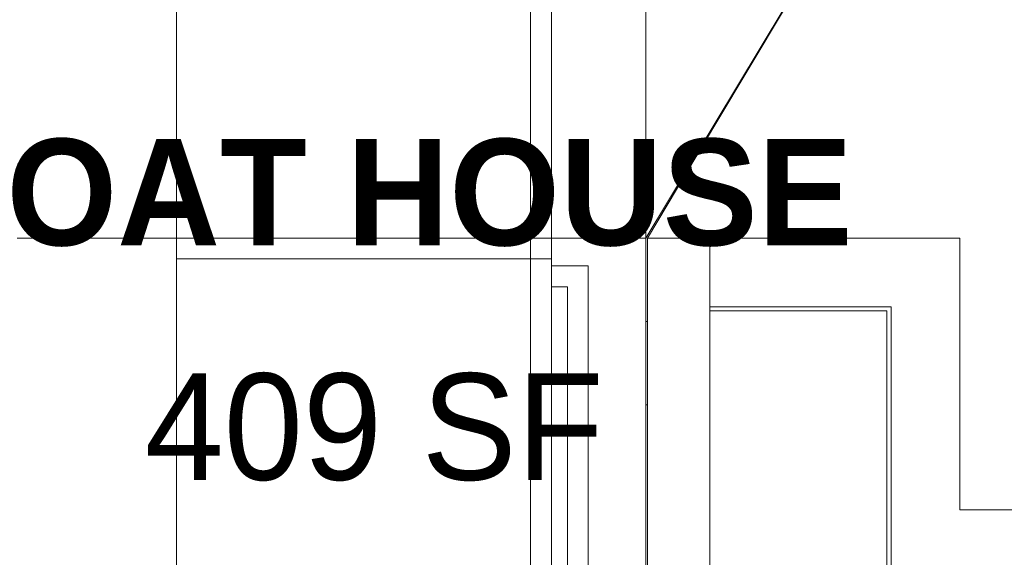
# Model space of a CAD drawing. Header units: inches. Extents: x 1931 to 3173, y 8366 to 8904.
# Tile 30 of 55: x 2881 to 2923, y 8772 to 8795. Entities that reach past the tile are written whole.
import ezdxf

# ---------------------------------------------------------------- set-up
doc = ezdxf.new("R2010")
doc.units = ezdxf.units.IN
doc.header["$MEASUREMENT"] = 0
for name, color, linetype, lineweight in [('A-AREA-IDEN', 2, 'Continuous', 9), ('A-DETL-GENF-1', 30, 'Continuous', 9), ('G-IMPT', 8, 'Continuous', 9)]:
    doc.layers.add(name, color=color, linetype=linetype, lineweight=lineweight)
doc.styles.add('Century Gothic', font='ufonts.com_century-gothic.ttf', dxfattribs={"height": 4.5})
doc.styles.add('Century Gothic_B', font='GOTHICB.TTF', dxfattribs={"height": 4.5})

# ---------------------------------------------------------------- blocks, each defined once
blk = doc.blocks.new('Boat_and_Trailer_14084 - Boat - For Trailer and Bars_dwg-1048088-FLOOR PLAN - BASEMENT')
at = {"layer": 'G-IMPT'}
for p, q in [((-120.948, -15.112), (-120.948, -9.26)), ((-133.954, -15.112), (-130.703, -15.112)), ((-133.954, -15.112), (-121.713, -15.112)), ((-130.703, -15.112), (-127.451, -15.112)), ((-124.199, -15.112), (-127.451, -15.112)), ((-124.199, -15.112), (-120.948, -15.112)), ((-121.713, -15.112), (-121.713, -28.118)), ((-121.713, -28.118), (-121.713, -15.112)), ((-120.948, -15.112), (-116.74, -15.112)), ((-120.948, -15.112), (-120.948, -28.118)), ((-120.948, -28.118), (-120.948, -15.112)), ((-120.948, -28.118), (-120.948, -15.112)), ((-120.948, -15.112), (-104.116, -15.112)), ((-116.74, -15.112), (-112.532, -15.112)), ((-90.727, -28.118), (-133.954, -28.118)), ((-121.713, -28.118), (-133.954, -28.118)), ((-120.948, -28.118), (-121.713, -28.118)), ((-121.713, -28.884), (-121.713, -28.118)), ((-120.948, -28.884), (-120.948, -28.118)), ((-104.116, -28.118), (-120.948, -28.118)), ((-133.954, -28.884), (-90.727, -28.884)), ((-90.727, -28.884), (-133.954, -28.884)), ((-122.736, -29.472), (-122.736, -28.884)), ((-121.971, -28.884), (-121.971, -30.237)), ((-120.948, -28.884), (-121.713, -28.884)), ((-120.948, -32.356), (-120.948, -28.884)), ((-136.595, -29.472), (-122.736, -29.472)), ((-137.102, -30.237), (-121.971, -30.237)), ((-136.761, -32.356), (-131.672, -32.356)), ((-136.761, -32.356), (-131.672, -32.356)), ((-131.672, -32.407), (-136.751, -32.407)), ((-131.672, -32.407), (-136.751, -32.407)), ((-131.672, -32.356), (-126.31, -32.356)), ((-126.31, -32.356), (-131.672, -32.356)), ((-131.672, -32.407), (-126.309, -32.407)), ((-131.672, -32.407), (-126.309, -32.407)), ((-127.068, -32.407), (-127.068, -32.356)), ((-126.31, -32.356), (-120.948, -32.356)), ((-126.31, -32.356), (-120.948, -32.356)), ((-126.309, -32.407), (-120.947, -32.407)), ((-126.309, -32.407), (-120.947, -32.407)), ((-124.008, -32.407), (-124.008, -32.356)), ((-120.948, -32.356), (-116.74, -34.888)), ((-104.116, -32.356), (-120.948, -32.356)), ((-120.947, -34.702), (-120.947, -32.407)), ((-116.74, -34.926), (-120.947, -32.407)), ((-120.947, -34.702), (-136.302, -34.702)), ((-123.625, -41.205), (-123.625, -34.702)), ((-123.472, -34.855), (-123.472, -34.702)), ((-120.947, -43.883), (-120.947, -34.702)), ((-123.472, -34.855), (-123.472, -41.358)), ((-116.74, -34.888), (-112.532, -37.42)), ((-116.74, -34.926), (-112.532, -37.445)), ((-113.318, -36.947), (-113.364, -36.947)), ((-133.598, -41.205), (-123.625, -41.205)), ((-133.445, -41.358), (-123.472, -41.358)), ((-120.947, -43.883), (-130.92, -43.883)), ((-130.92, -43.883), (-130.92, -50.531))]:
    blk.add_line(p, q, dxfattribs=at)
blk = doc.blocks.new('Boat_and_Trailer_14084 - Boat_and_Trailer_14084-1048095-FLOOR PLAN - BASEMENT')
at = {"xscale": 1.151149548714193, "yscale": 1.151149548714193, "zscale": 1.151149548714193}
blk.add_blockref('Boat_and_Trailer_14084 - Boat - For Trailer and Bars_dwg-1048088-FLOOR PLAN - BASEMENT', (129.541, 47.857), dxfattribs=at)

msp = doc.modelspace()

# ---------------------------------------------------------------- block references
at = {"layer": 'A-DETL-GENF-1', "rotation": 89.99999999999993}
msp.add_blockref('Boat_and_Trailer_14084 - Boat_and_Trailer_14084-1048095-FLOOR PLAN - BASEMENT', (2918.008, 8795.091), dxfattribs=at)

# ---------------------------------------------------------------- texts
at = {"layer": 'A-AREA-IDEN', "char_height": 4.5, "attachment_point": 1}
for s, insert, width, style in [('BOAT HOUSE', (2876.017, 8789.595), 47.1165, 'Century Gothic_B'), ('409 SF', (2886.203, 8779.685), 22.422, 'Century Gothic')]:
    msp.add_mtext(s, dxfattribs=dict(at, insert=insert, width=width, style=style))

doc.saveas('drawing.dxf')
